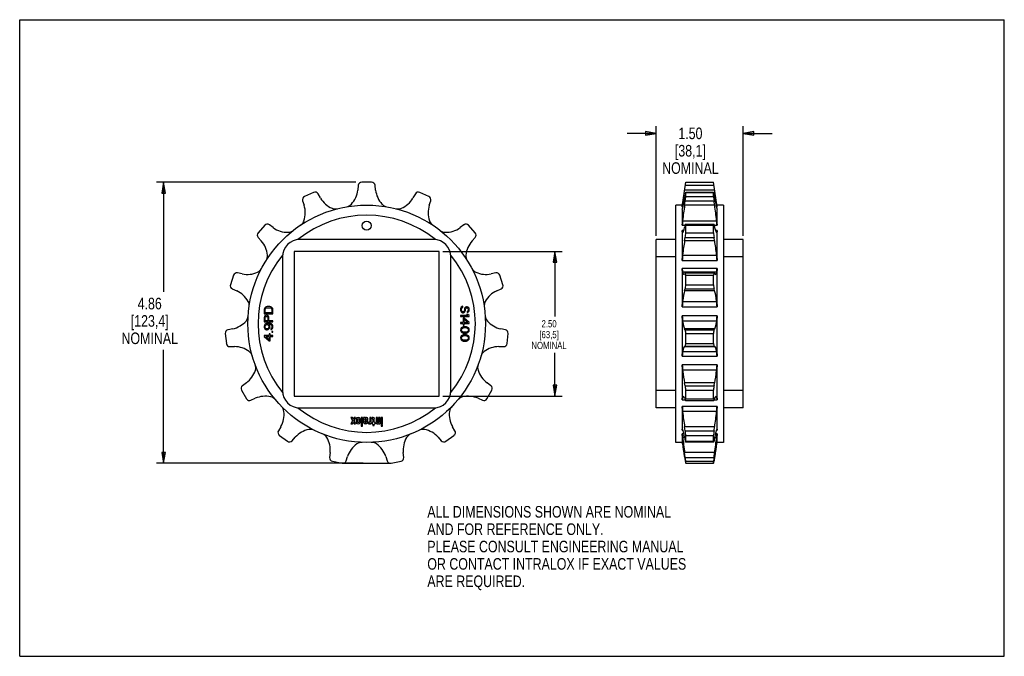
# Model space of a CAD drawing. Header units: inches. Extents: x 0 to 17, y 0 to 11.
import ezdxf

# ---------------------------------------------------------------- set-up
doc = ezdxf.new("R2010")
doc.units = ezdxf.units.IN
doc.header["$LTSCALE"] = 0.935
doc.header["$MEASUREMENT"] = 0
doc.layers.get('0').update_dxf_attribs({"linetype": 'CONTINUOUS'})
doc.styles.get("Standard").update_dxf_attribs({"font": 'txt', "width": 0.8})
doc.dimstyles.new('DIMSTYLE_1', dxfattribs={"dimtxt": 0.2, "dimasz": 0.1875, "dimexe": 0.18, "dimexo": 0.0625, "dimgap": 0.09, "dimtad": 0, "dimtih": 1, "dimtoh": 1, "dimzin": 4, "dimdsep": 46, "dimtxsty": 'STANDARD', "dimblk": 'CLOSED', "dimblk1": 'CLOSED', "dimblk2": 'CLOSED', "dimcen": 0.09, "dimadec": 0, "dimazin": 0, "dimtp": 0.01, "dimtm": 0.01, "dimtfac": 1, "dimtofl": 0, "dimtmove": 0, "dimatfit": 3, "dimldrblk": 'CLOSED', "dimfxl": 1, "dimtolj": 1, "dimtzin": 4, "dimarcsym": 0})
doc.dimstyles.new('DIMSTYLE_2', dxfattribs={"dimtxt": 0.125, "dimasz": 0.1875, "dimexe": 0.18, "dimexo": 0.0625, "dimgap": 0.09, "dimtad": 0, "dimtih": 1, "dimtoh": 1, "dimzin": 4, "dimdsep": 46, "dimtxsty": 'STANDARD', "dimblk": 'CLOSED', "dimblk1": 'CLOSED', "dimblk2": 'CLOSED', "dimcen": 0.09, "dimadec": 0, "dimazin": 0, "dimtp": 0.01, "dimtm": 0.01, "dimtfac": 1, "dimtofl": 0, "dimtmove": 0, "dimatfit": 3, "dimldrblk": 'CLOSED', "dimfxl": 1, "dimtolj": 1, "dimtzin": 4, "dimarcsym": 0})

# ---------------------------------------------------------------- blocks, each defined once
blk = doc.blocks.new('_CLOSED')
at = {"color": 0, "linetype": 'BYBLOCK'}
for p, q in [((0, 0), (-1, 0.167)), ((-1, 0.167), (-1, -0.167)), ((-1, -0.167), (0, 0)), ((-1, 0), (0, 0))]:
    blk.add_line(p, q, dxfattribs=at)
blk = doc.blocks.new('*D0')
at = {"color": 3, "linetype": 'CONTINUOUS'}
for p, q in [((10.99, 9.036), (10.49, 9.036)), ((10.99, 7.264), (10.99, 9.161)), ((12.49, 7.264), (12.49, 9.161)), ((12.49, 9.036), (12.99, 9.036))]:
    blk.add_line(p, q, dxfattribs=at)
at = {"color": 3, "linetype": 'CONTINUOUS', "xscale": 0.1875, "yscale": 0.1875, "zscale": 0.1875}
blk.add_blockref('_CLOSED', (10.99, 9.036), dxfattribs=at)
at = {"color": 3, "linetype": 'CONTINUOUS', "xscale": 0.1875, "yscale": 0.1875, "zscale": 0.1875, "rotation": 180}
blk.add_blockref('_CLOSED', (12.49, 9.036), dxfattribs=at)
at = {"color": 3, "linetype": 'CONTINUOUS', "insert": (11.58, 9.136), "char_height": 0.2, "width": 1.12, "attachment_point": 2, "line_spacing_factor": 0.9}
blk.add_mtext('1.50\\P[38,1]\\PNOMINAL', dxfattribs=at)
blk = doc.blocks.new('*D1')
at = {"color": 3, "linetype": 'CONTINUOUS'}
for p, q in [((5.801, 8.192), (2.36, 8.192)), ((2.485, 8.192), (2.485, 6.295)), ((2.485, 3.335), (2.485, 5.295)), ((5.929, 3.335), (2.36, 3.335))]:
    blk.add_line(p, q, dxfattribs=at)
at = {"color": 3, "linetype": 'CONTINUOUS', "xscale": 0.1875, "yscale": 0.1875, "zscale": 0.1875}
for p, rotation in [((2.485, 8.192), 90), ((2.485, 3.335), 270)]:
    blk.add_blockref('_CLOSED', p, dxfattribs=dict(at, rotation=rotation))
at = {"color": 3, "linetype": 'CONTINUOUS', "insert": (2.245, 6.195), "char_height": 0.2, "width": 1.12, "attachment_point": 2, "line_spacing_factor": 0.9}
blk.add_mtext('4.86\\P[123,4]\\PNOMINAL', dxfattribs=at)
blk = doc.blocks.new('*D2')
at = {"color": 3, "linetype": 'CONTINUOUS'}
for p, q in [((7.304, 6.996), (9.365, 6.996)), ((9.24, 6.996), (9.24, 5.871)), ((9.24, 4.496), (9.24, 5.246)), ((7.304, 4.496), (9.365, 4.496))]:
    blk.add_line(p, q, dxfattribs=at)
at = {"color": 3, "linetype": 'CONTINUOUS', "xscale": 0.1875, "yscale": 0.1875, "zscale": 0.1875}
for p, rotation in [((9.24, 6.996), 90), ((9.24, 4.496), 270)]:
    blk.add_blockref('_CLOSED', p, dxfattribs=dict(at, rotation=rotation))
at = {"color": 3, "linetype": 'CONTINUOUS', "insert": (9.14, 5.809), "char_height": 0.125, "width": 0.7, "attachment_point": 2, "line_spacing_factor": 0.9}
blk.add_mtext('2.50\\P[63,5]\\PNOMINAL', dxfattribs=at)

msp = doc.modelspace()

# ---------------------------------------------------------------- linework, layer by layer
at = {"color": 7, "linetype": 'CONTINUOUS'}
for p, q in [((0, 0), (0, 11)), ((0, 11), (17, 11)), ((17, 0), (17, 11)), ((6.077, 8.192), (5.905, 8.192)), ((11.44, 7.767), (11.5, 8.192)), ((11.5, 8.192), (11.98, 8.192)), ((12.04, 7.767), (11.98, 8.192)), ((5.075, 8.016), (4.918, 7.946)), ((5.193, 7.919), (5.151, 7.991)), ((5.845, 8.139), (5.837, 8.056)), ((6.146, 8.056), (6.137, 8.139)), ((6.831, 7.991), (6.79, 7.919)), ((7.065, 7.946), (6.907, 8.016)), ((11.999, 8.056), (11.481, 8.056)), ((11.492, 7.991), (11.481, 7.919)), ((11.492, 8.139), (11.988, 8.139)), ((11.499, 8.021), (11.981, 8.021)), ((11.5, 7.946), (11.5, 8.016)), ((11.5, 8.016), (11.98, 8.016)), ((11.98, 7.946), (11.98, 8.016)), ((11.988, 7.991), (11.999, 7.919)), ((4.885, 7.872), (4.911, 7.794)), ((7.072, 7.794), (7.097, 7.872)), ((11.481, 7.794), (11.492, 7.872)), ((11.492, 7.872), (11.988, 7.872)), ((11.5, 7.946), (11.98, 7.946)), ((11.999, 7.794), (11.988, 7.872)), ((11.328, 3.695), (11.328, 7.797)), ((11.444, 7.797), (11.328, 7.797)), ((11.44, 7.767), (11.452, 7.767)), ((11.444, 7.735), (11.44, 7.735)), ((11.447, 7.813), (11.462, 7.813)), ((11.999, 7.794), (11.481, 7.794)), ((12.018, 7.813), (12.034, 7.813)), ((12.028, 7.767), (12.04, 7.767)), ((12.153, 7.797), (12.036, 7.797)), ((12.04, 7.735), (12.036, 7.735)), ((12.153, 7.797), (12.153, 3.695)), ((11.447, 7.527), (12.034, 7.527)), ((4.231, 7.447), (4.116, 7.319)), ((4.378, 7.407), (4.311, 7.455)), ((7.671, 7.455), (7.604, 7.407)), ((7.866, 7.319), (7.751, 7.447)), ((11.44, 7.45), (11.491, 7.45)), ((11.467, 7.358), (11.44, 7.358)), ((11.447, 7.326), (11.447, 7.326)), ((11.447, 7.326), (11.447, 7.326)), ((11.492, 7.455), (11.481, 7.407)), ((11.497, 7.467), (11.983, 7.467)), ((11.5, 7.319), (11.5, 7.447)), ((11.5, 7.447), (11.98, 7.447)), ((11.5, 7.319), (11.98, 7.319)), ((11.98, 7.319), (11.98, 7.447)), ((11.988, 7.455), (11.999, 7.407)), ((11.989, 7.45), (12.04, 7.45)), ((12.04, 7.358), (12.013, 7.358)), ((12.033, 7.326), (12.034, 7.326)), ((12.034, 7.326), (12.033, 7.326)), ((4.116, 7.239), (4.171, 7.177)), ((7.146, 7.201), (4.836, 7.201)), ((7.811, 7.177), (7.866, 7.239)), ((10.99, 4.291), (10.99, 7.201)), ((11.328, 7.201), (10.99, 7.201)), ((11.481, 7.177), (11.492, 7.239)), ((11.999, 7.177), (11.481, 7.177)), ((11.492, 7.239), (11.988, 7.239)), ((11.999, 7.177), (11.988, 7.239)), ((12.49, 7.201), (12.153, 7.201)), ((12.49, 4.291), (12.49, 7.201)), ((4.741, 6.996), (4.741, 4.496)), ((7.241, 6.996), (4.741, 6.996)), ((7.241, 4.496), (7.241, 6.996)), ((4.536, 6.901), (4.536, 4.591)), ((7.446, 4.591), (7.446, 6.901)), ((11.328, 6.901), (10.99, 6.901)), ((11.44, 6.839), (12.04, 6.839)), ((11.447, 6.933), (12.034, 6.933)), ((12.49, 6.901), (12.153, 6.901)), ((12.04, 6.703), (11.44, 6.703)), ((12.034, 6.637), (11.447, 6.637)), ((3.692, 6.584), (3.638, 6.42)), ((3.842, 6.607), (3.761, 6.624)), ((8.221, 6.624), (8.14, 6.607)), ((8.344, 6.42), (8.291, 6.584)), ((11.492, 6.624), (11.481, 6.607)), ((11.494, 6.625), (11.986, 6.625)), ((11.5, 6.42), (11.5, 6.584)), ((11.5, 6.584), (11.98, 6.584)), ((11.98, 6.42), (11.98, 6.584)), ((11.988, 6.624), (11.999, 6.607)), ((3.671, 6.347), (3.747, 6.313)), ((8.236, 6.313), (8.311, 6.347)), ((11.481, 6.313), (11.492, 6.347)), ((11.999, 6.313), (11.481, 6.313)), ((11.492, 6.347), (11.988, 6.347)), ((11.5, 6.42), (11.98, 6.42)), ((11.999, 6.313), (11.988, 6.347)), ((11.447, 6.133), (12.034, 6.133)), ((4.224, 6.009), (4.221, 5.993)), ((4.221, 5.993), (4.221, 5.918)), ((4.231, 6.021), (4.224, 6.009)), ((4.244, 6.034), (4.231, 6.021)), ((4.24, 5.993), (4.244, 6.006)), ((4.24, 5.937), (4.24, 5.993)), ((4.256, 6.04), (4.244, 6.034)), ((4.244, 6.006), (4.25, 6.015)), ((4.25, 6.015), (4.259, 6.021)), ((4.272, 6.043), (4.256, 6.04)), ((4.259, 6.021), (4.272, 6.024)), ((4.32, 6.043), (4.272, 6.043)), ((4.272, 6.024), (4.32, 6.024)), ((4.336, 6.04), (4.32, 6.043)), ((4.32, 6.024), (4.333, 6.021)), ((4.333, 6.021), (4.342, 6.015)), ((4.349, 6.034), (4.336, 6.04)), ((4.342, 6.015), (4.349, 6.006)), ((4.362, 6.021), (4.349, 6.034)), ((4.349, 6.006), (4.352, 5.993)), ((4.352, 5.993), (4.352, 5.937)), ((4.368, 6.009), (4.362, 6.021)), ((4.371, 5.993), (4.368, 6.009)), ((4.371, 5.918), (4.371, 5.993)), ((7.614, 6.02), (7.611, 6.004)), ((7.611, 6.004), (7.611, 5.979)), ((7.611, 5.979), (7.614, 5.963)), ((7.624, 6.035), (7.614, 6.02)), ((7.614, 5.963), (7.621, 5.951)), ((7.621, 5.951), (7.634, 5.938)), ((7.64, 6.045), (7.624, 6.035)), ((7.63, 6.004), (7.634, 6.017)), ((7.63, 5.979), (7.63, 6.004)), ((7.634, 5.967), (7.63, 5.979)), ((7.634, 6.017), (7.643, 6.026)), ((7.64, 5.957), (7.634, 5.967)), ((7.653, 6.048), (7.64, 6.045)), ((7.649, 5.951), (7.64, 5.957)), ((7.643, 6.026), (7.653, 6.029)), ((7.659, 5.951), (7.649, 5.951)), ((7.653, 6.029), (7.653, 6.048)), ((7.669, 5.957), (7.659, 5.951)), ((7.675, 5.967), (7.669, 5.957)), ((7.678, 5.979), (7.675, 5.967)), ((7.675, 5.938), (7.688, 5.951)), ((7.681, 6.01), (7.678, 5.998)), ((7.678, 5.998), (7.678, 5.979)), ((7.688, 6.023), (7.681, 6.01)), ((7.701, 6.035), (7.688, 6.023)), ((7.688, 5.951), (7.694, 5.963)), ((7.694, 5.963), (7.697, 5.979)), ((7.697, 5.998), (7.701, 6.007)), ((7.697, 5.979), (7.697, 5.998)), ((7.713, 6.038), (7.701, 6.035)), ((7.701, 6.007), (7.707, 6.017)), ((7.707, 6.017), (7.717, 6.02)), ((7.726, 6.038), (7.713, 6.038)), ((7.717, 6.02), (7.723, 6.02)), ((7.723, 6.02), (7.732, 6.017)), ((7.739, 6.035), (7.726, 6.038)), ((7.732, 5.963), (7.726, 5.96)), ((7.726, 5.96), (7.726, 5.942)), ((7.732, 6.017), (7.739, 6.007)), ((7.739, 5.97), (7.732, 5.963)), ((7.736, 5.945), (7.748, 5.954)), ((7.752, 6.023), (7.739, 6.035)), ((7.739, 6.007), (7.742, 5.998)), ((7.742, 5.979), (7.739, 5.97)), ((7.742, 5.998), (7.742, 5.979)), ((7.748, 5.954), (7.758, 5.967)), ((7.758, 6.01), (7.752, 6.023)), ((7.761, 5.998), (7.758, 6.01)), ((7.758, 5.967), (7.761, 5.982)), ((7.761, 5.982), (7.761, 5.998)), ((11.44, 6.039), (12.04, 6.039)), ((4.221, 5.918), (4.371, 5.918)), ((4.224, 5.868), (4.221, 5.853)), ((4.221, 5.853), (4.221, 5.778)), ((4.234, 5.881), (4.224, 5.868)), ((4.247, 5.89), (4.234, 5.881)), ((4.237, 5.856), (4.24, 5.865)), ((4.237, 5.796), (4.237, 5.856)), ((4.285, 5.796), (4.237, 5.796)), ((4.352, 5.937), (4.24, 5.937)), ((4.24, 5.865), (4.247, 5.871)), ((4.256, 5.893), (4.247, 5.89)), ((4.247, 5.871), (4.256, 5.874)), ((4.269, 5.893), (4.256, 5.893)), ((4.256, 5.874), (4.266, 5.874)), ((4.266, 5.874), (4.275, 5.871)), ((4.279, 5.89), (4.269, 5.893)), ((4.275, 5.871), (4.282, 5.865)), ((4.291, 5.881), (4.279, 5.89)), ((4.282, 5.865), (4.285, 5.856)), ((4.285, 5.856), (4.285, 5.796)), ((4.301, 5.868), (4.291, 5.881)), ((4.304, 5.853), (4.301, 5.868)), ((4.304, 5.796), (4.304, 5.853)), ((4.371, 5.796), (4.304, 5.796)), ((4.371, 5.778), (4.371, 5.796)), ((7.736, 5.888), (7.611, 5.888)), ((7.611, 5.888), (7.611, 5.87)), ((7.611, 5.87), (7.761, 5.87)), ((7.634, 5.938), (7.646, 5.932)), ((7.646, 5.932), (7.662, 5.932)), ((7.675, 5.845), (7.656, 5.845)), ((7.656, 5.845), (7.656, 5.77)), ((7.662, 5.932), (7.675, 5.938)), ((7.761, 5.77), (7.675, 5.845)), ((7.675, 5.823), (7.736, 5.77)), ((7.675, 5.77), (7.675, 5.823)), ((7.739, 5.907), (7.713, 5.907)), ((7.713, 5.907), (7.736, 5.888)), ((7.726, 5.942), (7.736, 5.945)), ((7.761, 5.888), (7.739, 5.907)), ((7.761, 5.87), (7.761, 5.888)), ((12.04, 5.882), (11.44, 5.882)), ((12.034, 5.793), (11.447, 5.793)), ((3.678, 5.659), (3.597, 5.641)), ((4.221, 5.778), (4.371, 5.778)), ((4.224, 5.718), (4.221, 5.703)), ((4.221, 5.703), (4.221, 5.687)), ((4.221, 5.687), (4.224, 5.671)), ((4.234, 5.734), (4.224, 5.718)), ((4.224, 5.671), (4.234, 5.656)), ((4.247, 5.743), (4.234, 5.734)), ((4.234, 5.656), (4.247, 5.646)), ((4.237, 5.706), (4.24, 5.715)), ((4.237, 5.684), (4.237, 5.706)), ((4.24, 5.674), (4.237, 5.684)), ((4.24, 5.715), (4.247, 5.724)), ((4.247, 5.665), (4.24, 5.674)), ((4.263, 5.749), (4.247, 5.743)), ((4.247, 5.724), (4.256, 5.731)), ((4.256, 5.659), (4.247, 5.665)), ((4.247, 5.646), (4.263, 5.64)), ((4.256, 5.731), (4.266, 5.734)), ((4.266, 5.656), (4.256, 5.659)), ((4.285, 5.753), (4.263, 5.749)), ((4.263, 5.64), (4.275, 5.64)), ((4.266, 5.734), (4.272, 5.734)), ((4.272, 5.656), (4.266, 5.656)), ((4.272, 5.734), (4.282, 5.731)), ((4.282, 5.659), (4.272, 5.656)), ((4.275, 5.64), (4.291, 5.646)), ((4.282, 5.731), (4.291, 5.724)), ((4.291, 5.665), (4.282, 5.659)), ((4.307, 5.753), (4.285, 5.753)), ((4.291, 5.724), (4.298, 5.715)), ((4.298, 5.674), (4.291, 5.665)), ((4.291, 5.646), (4.304, 5.656)), ((4.298, 5.715), (4.301, 5.706)), ((4.301, 5.684), (4.298, 5.674)), ((4.314, 5.718), (4.301, 5.737)), ((4.301, 5.737), (4.307, 5.737)), ((4.301, 5.706), (4.301, 5.684)), ((4.304, 5.656), (4.314, 5.671)), ((4.33, 5.749), (4.307, 5.753)), ((4.307, 5.737), (4.327, 5.734)), ((4.317, 5.703), (4.314, 5.718)), ((4.314, 5.671), (4.317, 5.687)), ((4.317, 5.687), (4.317, 5.703)), ((4.327, 5.734), (4.336, 5.731)), ((4.346, 5.743), (4.33, 5.749)), ((4.336, 5.731), (4.346, 5.724)), ((4.346, 5.668), (4.336, 5.662)), ((4.336, 5.662), (4.336, 5.646)), ((4.336, 5.646), (4.346, 5.649)), ((4.358, 5.734), (4.346, 5.743)), ((4.346, 5.724), (4.352, 5.715)), ((4.352, 5.678), (4.346, 5.668)), ((4.346, 5.649), (4.358, 5.659)), ((4.352, 5.715), (4.355, 5.706)), ((4.355, 5.687), (4.352, 5.678)), ((4.355, 5.706), (4.355, 5.687)), ((4.355, 5.615), (4.355, 5.599)), ((4.371, 5.615), (4.355, 5.615)), ((4.368, 5.718), (4.358, 5.734)), ((4.358, 5.659), (4.368, 5.674)), ((4.371, 5.703), (4.368, 5.718)), ((4.368, 5.674), (4.371, 5.69)), ((4.371, 5.69), (4.371, 5.703)), ((4.371, 5.599), (4.371, 5.615)), ((7.656, 5.77), (7.611, 5.77)), ((7.611, 5.77), (7.611, 5.751)), ((7.611, 5.751), (7.656, 5.751)), ((7.614, 5.657), (7.611, 5.638)), ((7.611, 5.638), (7.614, 5.62)), ((7.624, 5.673), (7.614, 5.657)), ((7.614, 5.62), (7.624, 5.604)), ((7.634, 5.682), (7.624, 5.673)), ((7.627, 5.638), (7.63, 5.654)), ((7.63, 5.623), (7.627, 5.638)), ((7.63, 5.654), (7.637, 5.663)), ((7.637, 5.613), (7.63, 5.623)), ((7.646, 5.688), (7.634, 5.682)), ((7.637, 5.663), (7.656, 5.676)), ((7.656, 5.601), (7.637, 5.613)), ((7.656, 5.692), (7.646, 5.688)), ((7.656, 5.751), (7.656, 5.72)), ((7.656, 5.72), (7.675, 5.72)), ((7.672, 5.695), (7.656, 5.692)), ((7.656, 5.676), (7.675, 5.679)), ((7.701, 5.695), (7.672, 5.695)), ((7.736, 5.77), (7.675, 5.77)), ((7.675, 5.751), (7.761, 5.751)), ((7.675, 5.72), (7.675, 5.751)), ((7.675, 5.679), (7.697, 5.679)), ((7.697, 5.679), (7.717, 5.676)), ((7.717, 5.692), (7.701, 5.695)), ((7.726, 5.688), (7.717, 5.692)), ((7.717, 5.676), (7.736, 5.663)), ((7.736, 5.613), (7.717, 5.601)), ((7.739, 5.682), (7.726, 5.688)), ((7.736, 5.663), (7.742, 5.654)), ((7.742, 5.623), (7.736, 5.613)), ((7.748, 5.673), (7.739, 5.682)), ((7.742, 5.654), (7.745, 5.638)), ((7.745, 5.638), (7.742, 5.623)), ((7.758, 5.657), (7.748, 5.673)), ((7.748, 5.604), (7.758, 5.62)), ((7.761, 5.638), (7.758, 5.657)), ((7.758, 5.62), (7.761, 5.638)), ((7.761, 5.751), (7.761, 5.77)), ((8.386, 5.641), (8.305, 5.659)), ((11.492, 5.641), (11.481, 5.659)), ((11.999, 5.659), (11.481, 5.659)), ((11.492, 5.641), (11.988, 5.641)), ((11.988, 5.641), (11.999, 5.659)), ((3.55, 5.576), (3.568, 5.405)), ((4.221, 5.543), (4.221, 5.524)), ((4.307, 5.543), (4.221, 5.543)), ((4.221, 5.524), (4.307, 5.449)), ((4.307, 5.471), (4.247, 5.524)), ((4.247, 5.524), (4.307, 5.524)), ((4.307, 5.574), (4.307, 5.543)), ((4.327, 5.574), (4.307, 5.574)), ((4.307, 5.524), (4.307, 5.471)), ((4.307, 5.449), (4.327, 5.449)), ((4.327, 5.543), (4.327, 5.574)), ((4.371, 5.543), (4.327, 5.543)), ((4.327, 5.449), (4.327, 5.524)), ((4.327, 5.524), (4.371, 5.524)), ((4.355, 5.599), (4.371, 5.599)), ((4.371, 5.524), (4.371, 5.543)), ((7.614, 5.52), (7.611, 5.501)), ((7.611, 5.501), (7.614, 5.482)), ((7.624, 5.535), (7.614, 5.52)), ((7.614, 5.482), (7.624, 5.467)), ((7.624, 5.604), (7.634, 5.595)), ((7.634, 5.545), (7.624, 5.535)), ((7.624, 5.467), (7.634, 5.457)), ((7.627, 5.501), (7.63, 5.517)), ((7.63, 5.485), (7.627, 5.501)), ((7.63, 5.517), (7.637, 5.526)), ((7.637, 5.476), (7.63, 5.485)), ((7.634, 5.595), (7.646, 5.588)), ((7.646, 5.551), (7.634, 5.545)), ((7.634, 5.457), (7.646, 5.451)), ((7.637, 5.526), (7.656, 5.538)), ((7.656, 5.463), (7.637, 5.476)), ((7.646, 5.588), (7.656, 5.585)), ((7.656, 5.554), (7.646, 5.551)), ((7.646, 5.451), (7.656, 5.448)), ((7.675, 5.598), (7.656, 5.601)), ((7.656, 5.585), (7.672, 5.582)), ((7.672, 5.557), (7.656, 5.554)), ((7.656, 5.538), (7.675, 5.542)), ((7.675, 5.46), (7.656, 5.463)), ((7.656, 5.448), (7.672, 5.445)), ((7.672, 5.582), (7.701, 5.582)), ((7.701, 5.557), (7.672, 5.557)), ((7.672, 5.445), (7.701, 5.445)), ((7.697, 5.598), (7.675, 5.598)), ((7.675, 5.542), (7.697, 5.542)), ((7.697, 5.46), (7.675, 5.46)), ((7.717, 5.601), (7.697, 5.598)), ((7.697, 5.542), (7.717, 5.538)), ((7.717, 5.463), (7.697, 5.46)), ((7.701, 5.582), (7.717, 5.585)), ((7.717, 5.554), (7.701, 5.557)), ((7.701, 5.445), (7.717, 5.448)), ((7.717, 5.585), (7.726, 5.588)), ((7.726, 5.551), (7.717, 5.554)), ((7.717, 5.538), (7.736, 5.526)), ((7.736, 5.476), (7.717, 5.463)), ((7.717, 5.448), (7.726, 5.451)), ((7.726, 5.588), (7.739, 5.595)), ((7.739, 5.545), (7.726, 5.551)), ((7.726, 5.451), (7.739, 5.457)), ((7.736, 5.526), (7.742, 5.517)), ((7.742, 5.485), (7.736, 5.476)), ((7.739, 5.595), (7.748, 5.604)), ((7.748, 5.535), (7.739, 5.545)), ((7.739, 5.457), (7.748, 5.467)), ((7.742, 5.517), (7.745, 5.501)), ((7.745, 5.501), (7.742, 5.485)), ((7.758, 5.52), (7.748, 5.535)), ((7.748, 5.467), (7.758, 5.482)), ((7.761, 5.501), (7.758, 5.52)), ((7.758, 5.482), (7.761, 5.501)), ((8.415, 5.405), (8.433, 5.576)), ((11.5, 5.405), (11.5, 5.576)), ((11.5, 5.576), (11.98, 5.576)), ((11.98, 5.405), (11.98, 5.576)), ((3.627, 5.351), (3.71, 5.351)), ((8.272, 5.351), (8.355, 5.351)), ((11.481, 5.351), (11.492, 5.351)), ((11.999, 5.351), (11.481, 5.351)), ((11.492, 5.351), (11.988, 5.351)), ((11.5, 5.405), (11.98, 5.405)), ((11.999, 5.351), (11.988, 5.351)), ((11.44, 5.188), (12.04, 5.188)), ((11.447, 5.267), (12.034, 5.267)), ((12.04, 5.038), (11.44, 5.038)), ((12.034, 4.942), (11.447, 4.942)), ((3.83, 4.598), (3.916, 4.449)), ((3.914, 4.725), (3.847, 4.676)), ((8.066, 4.449), (8.152, 4.598)), ((8.136, 4.676), (8.069, 4.725)), ((11.328, 4.591), (10.99, 4.591)), ((11.999, 4.725), (11.481, 4.725)), ((11.492, 4.676), (11.481, 4.725)), ((11.492, 4.676), (11.988, 4.676)), ((11.5, 4.598), (11.98, 4.598)), ((11.5, 4.449), (11.5, 4.598)), ((11.98, 4.449), (11.98, 4.598)), ((11.988, 4.676), (11.999, 4.725)), ((12.49, 4.591), (12.153, 4.591)), ((3.992, 4.424), (4.068, 4.458)), ((4.741, 4.496), (7.241, 4.496)), ((7.914, 4.458), (7.99, 4.424)), ((11.44, 4.433), (11.489, 4.433)), ((11.447, 4.484), (11.469, 4.484)), ((11.481, 4.458), (11.492, 4.424)), ((11.5, 4.449), (11.98, 4.449)), ((11.999, 4.458), (11.988, 4.424)), ((11.991, 4.433), (12.04, 4.433)), ((12.011, 4.484), (12.034, 4.484)), ((4.836, 4.291), (7.146, 4.291)), ((11.328, 4.291), (10.99, 4.291)), ((12.04, 4.317), (11.44, 4.317)), ((11.496, 4.419), (11.985, 4.419)), ((12.49, 4.291), (12.153, 4.291)), ((5.744, 4.124), (5.718, 4.124)), ((5.718, 4.124), (5.744, 4.075)), ((5.752, 4.109), (5.744, 4.124)), ((5.774, 4.124), (5.765, 4.109)), ((5.8, 4.124), (5.774, 4.124)), ((5.774, 4.075), (5.8, 4.124)), ((5.808, 4.103), (5.808, 4.042)), ((5.834, 4.044), (5.834, 4.1)), ((5.842, 4.108), (5.846, 4.108)), ((5.854, 4.1), (5.854, 4.044)), ((5.88, 4.042), (5.88, 4.103)), ((5.921, 4.124), (5.895, 4.124)), ((5.895, 4.124), (5.895, 3.978)), ((5.921, 3.978), (5.921, 4.124)), ((5.957, 4.124), (5.936, 4.124)), ((5.936, 4.124), (5.936, 4.042)), ((5.962, 4.09), (5.962, 4.1)), ((5.97, 4.108), (5.974, 4.108)), ((5.974, 4.083), (5.97, 4.083)), ((5.989, 4.124), (5.971, 4.124)), ((5.982, 4.1), (5.982, 4.09)), ((6.008, 4.081), (6.008, 4.105)), ((6.069, 4.124), (6.043, 4.124)), ((6.043, 4.124), (6.043, 4.053)), ((6.069, 4.019), (6.069, 4.124)), ((6.104, 4.124), (6.084, 4.124)), ((6.084, 4.124), (6.084, 4.105)), ((6.084, 4.105), (6.09, 4.105)), ((6.097, 4.097), (6.097, 4.047)), ((6.123, 4.047), (6.123, 4.105)), ((6.178, 4.124), (6.152, 4.124)), ((6.152, 4.124), (6.152, 4.039)), ((6.178, 4.043), (6.178, 4.124)), ((6.224, 4.124), (6.197, 4.124)), ((6.197, 4.124), (6.197, 4.043)), ((6.224, 4.019), (6.224, 4.124)), ((6.265, 4.124), (6.239, 4.124)), ((6.239, 4.124), (6.239, 4.019)), ((6.265, 4.019), (6.265, 4.124)), ((12.034, 4.23), (11.447, 4.23)), ((4.508, 3.968), (4.467, 3.897)), ((5.744, 4.068), (5.718, 4.019)), ((5.718, 4.019), (5.744, 4.019)), ((5.744, 4.019), (5.752, 4.035)), ((5.765, 4.035), (5.774, 4.019)), ((5.8, 4.019), (5.774, 4.068)), ((5.774, 4.019), (5.8, 4.019)), ((5.846, 4.036), (5.842, 4.036)), ((5.895, 3.978), (5.921, 3.978)), ((5.962, 4.044), (5.962, 4.059)), ((5.97, 4.066), (5.993, 4.066)), ((5.974, 4.036), (5.97, 4.036)), ((6.008, 4.051), (5.982, 4.051)), ((5.982, 4.051), (5.982, 4.044)), ((6.008, 4.042), (6.008, 4.051)), ((6.035, 4.046), (6.023, 4.046)), ((6.023, 4.046), (6.023, 4.019)), ((6.023, 4.019), (6.035, 4.019)), ((6.048, 4.019), (6.069, 4.019)), ((6.09, 4.039), (6.084, 4.039)), ((6.084, 4.039), (6.084, 4.019)), ((6.084, 4.019), (6.09, 4.019)), ((6.097, 4.012), (6.097, 3.991)), ((6.097, 3.991), (6.123, 3.991)), ((6.123, 3.991), (6.123, 4.012)), ((6.137, 4.039), (6.131, 4.039)), ((6.131, 4.019), (6.137, 4.019)), ((6.137, 4.019), (6.137, 4.039)), ((6.171, 4.019), (6.183, 4.019)), ((6.19, 4.036), (6.185, 4.036)), ((6.197, 4.019), (6.224, 4.019)), ((6.239, 4.019), (6.265, 4.019)), ((6.265, 4.004), (6.239, 4.004)), ((6.239, 4.004), (6.239, 3.978)), ((6.239, 3.978), (6.265, 3.978)), ((6.265, 3.978), (6.265, 4.004)), ((7.515, 3.897), (7.474, 3.968)), ((11.999, 3.968), (11.481, 3.968)), ((11.492, 3.897), (11.481, 3.968)), ((11.988, 3.897), (11.999, 3.968)), ((4.484, 3.818), (4.623, 3.717)), ((4.703, 3.725), (4.759, 3.787)), ((7.224, 3.787), (7.279, 3.725)), ((7.359, 3.717), (7.498, 3.818)), ((11.44, 3.906), (11.452, 3.906)), ((11.469, 3.842), (11.44, 3.842)), ((11.482, 3.779), (11.447, 3.779)), ((11.481, 3.787), (11.492, 3.725)), ((11.492, 3.897), (11.988, 3.897)), ((11.5, 3.818), (11.98, 3.818)), ((11.5, 3.717), (11.5, 3.818)), ((11.98, 3.717), (11.98, 3.818)), ((11.999, 3.787), (11.988, 3.725)), ((12.034, 3.779), (11.998, 3.779)), ((12.04, 3.842), (12.011, 3.842)), ((12.028, 3.906), (12.04, 3.906)), ((11.441, 3.695), (11.328, 3.695)), ((11.44, 3.697), (11.44, 3.697)), ((11.498, 3.706), (11.982, 3.706)), ((11.5, 3.717), (11.98, 3.717)), ((12.153, 3.695), (12.039, 3.695)), ((12.04, 3.697), (12.04, 3.697)), ((5.36, 3.519), (5.351, 3.437)), ((5.636, 3.376), (5.662, 3.455)), ((6.32, 3.455), (6.346, 3.376)), ((6.631, 3.437), (6.623, 3.519)), ((11.999, 3.519), (11.481, 3.519)), ((11.492, 3.437), (11.481, 3.519)), ((11.481, 3.455), (11.492, 3.376)), ((11.492, 3.437), (11.988, 3.437)), ((11.988, 3.437), (11.999, 3.519)), ((11.999, 3.455), (11.988, 3.376)), ((5.398, 3.372), (5.567, 3.336)), ((6.416, 3.336), (6.584, 3.372)), ((11.5, 3.372), (11.98, 3.372)), ((11.5, 3.336), (11.5, 3.372)), ((11.5, 3.336), (11.98, 3.336)), ((11.5, 3.335), (11.98, 3.335)), ((11.98, 3.336), (11.98, 3.372)), ((0, 0), (17, 0))]:
    msp.add_line(p, q, dxfattribs=at)
at = {"color": 3, "linetype": 'CONTINUOUS'}
msp.add_line((5.579, 3.335), (6.403, 3.335), dxfattribs=at)
at = {"color": 7, "linetype": 'CONTINUOUS'}
for centre, radius in [((5.991, 5.746), 2.051), ((5.991, 7.441), 0.078)]:
    msp.add_circle(centre, radius, dxfattribs=at)
for centre, radius, start, end in [((5.905, 8.132), 0.06, 90, 173.9), ((6.077, 8.132), 0.06, 6.1, 90), ((5.099, 7.961), 0.06, 30.1, 114), ((5.414, 8.101), 0.425, 317.3485, 353.9), ((6.568, 8.101), 0.425, 186.1, 222.6515), ((6.883, 7.961), 0.06, 66, 149.9), ((4.942, 7.891), 0.06, 114, 197.9), ((5.561, 8.132), 0.425, 210.1, 246.6515), ((6.422, 8.132), 0.425, 293.3485, 329.9), ((7.04, 7.891), 0.06, 342.1, 66), ((4.506, 7.663), 0.425, 341.3485, 17.9), ((5.452, 7.88), 0.15, 246.6515, 284.193), ((5.616, 7.915), 0.15, 279.807, 317.3485), ((6.366, 7.915), 0.15, 222.6515, 260.193), ((6.531, 7.88), 0.15, 255.807, 293.3485), ((7.476, 7.663), 0.425, 162.1, 198.6515), ((5.991, 5.746), 1.876, 50.7871, 129.2129), ((4.767, 7.575), 0.15, 303.807, 341.3485), ((7.216, 7.575), 0.15, 198.6515, 236.193), ((4.161, 7.279), 0.06, 138, 221.9), ((4.276, 7.407), 0.06, 54.1, 138), ((4.627, 7.751), 0.425, 234.1, 270.6515), ((4.63, 7.476), 0.15, 270.6515, 308.193), ((7.352, 7.476), 0.15, 231.807, 269.3485), ((7.355, 7.751), 0.425, 269.3485, 305.9), ((7.707, 7.407), 0.06, 42, 125.9), ((7.822, 7.279), 0.06, 318.1, 42), ((3.855, 6.893), 0.425, 5.3485, 41.9), ((4.836, 6.901), 0.3, 90, 180), ((7.146, 6.901), 0.3, 0, 90), ((8.127, 6.893), 0.425, 138.1, 174.6515), ((5.991, 5.746), 1.876, 140.7871, 219.2129), ((4.129, 6.919), 0.15, 327.807, 5.3485), ((5.991, 5.746), 1.876, 320.7871, 39.2129), ((7.854, 6.919), 0.15, 174.6515, 212.193), ((3.93, 7.023), 0.425, 258.1, 294.6515), ((4.045, 6.773), 0.15, 294.6515, 332.193), ((7.938, 6.773), 0.15, 207.807, 245.3485), ((8.053, 7.023), 0.425, 245.3485, 281.9), ((3.749, 6.565), 0.06, 78.1, 162), ((8.234, 6.565), 0.06, 18, 101.9), ((3.696, 6.402), 0.06, 162, 245.9), ((3.573, 5.925), 0.425, 29.3485, 65.9), ((8.409, 5.925), 0.425, 114.1, 150.6515), ((8.287, 6.402), 0.06, 294.1, 18), ((3.813, 6.06), 0.15, 351.807, 29.3485), ((8.17, 6.06), 0.15, 150.6515, 188.193), ((3.589, 6.074), 0.425, 282.1, 318.6515), ((3.795, 5.892), 0.15, 318.6515, 356.193), ((8.187, 5.892), 0.15, 183.807, 221.3485), ((8.394, 6.074), 0.425, 221.3485, 257.9), ((3.609, 5.583), 0.06, 102.1, 186), ((8.373, 5.583), 0.06, 354, 77.9), ((3.627, 5.411), 0.06, 186, 269.9), ((3.709, 4.926), 0.425, 53.3485, 89.9), ((8.273, 4.926), 0.425, 90.1, 126.6515), ((8.355, 5.411), 0.06, 270.1, 354), ((3.874, 5.147), 0.15, 15.807, 53.3485), ((8.109, 5.147), 0.15, 126.6515, 164.193), ((3.663, 5.069), 0.425, 306.1, 342.6515), ((3.926, 4.987), 0.15, 342.6515, 20.193), ((8.057, 4.987), 0.15, 159.807, 197.3485), ((8.319, 5.069), 0.425, 197.3485, 233.9), ((3.882, 4.628), 0.06, 126.1, 210), ((4.836, 4.591), 0.3, 180, 270), ((7.146, 4.591), 0.3, 270, 360), ((8.1, 4.628), 0.06, 330, 53.9), ((3.968, 4.479), 0.06, 210, 293.9), ((4.24, 4.069), 0.425, 77.3485, 113.9), ((4.301, 4.337), 0.15, 39.807, 77.3485), ((7.682, 4.337), 0.15, 102.6515, 140.193), ((7.742, 4.069), 0.425, 66.1, 102.6515), ((8.014, 4.479), 0.06, 246.1, 330), ((4.413, 4.212), 0.15, 6.6515, 44.193), ((5.991, 5.746), 1.876, 230.7871, 309.2129), ((7.569, 4.212), 0.15, 135.807, 173.3485), ((4.14, 4.18), 0.425, 330.1, 6.6515), ((5.759, 4.112), 0.0075, 208.1786, 331.8214), ((5.827, 4.103), 0.0195, 105.1831, 180), ((5.844, 4.042), 0.0825, 74.8169, 105.1831), ((5.842, 4.1), 0.0075, 90, 180), ((5.846, 4.1), 0.0075, 0, 90), ((5.86, 4.103), 0.0195, 0, 74.8169), ((5.962, 4.129), 0.0075, 221.7591, 303.5918), ((5.97, 4.1), 0.0075, 90, 180), ((5.97, 4.09), 0.0075, 180, 270), ((5.971, 4.117), 0.0075, 90, 123.5918), ((5.974, 4.1), 0.0075, 0, 90), ((5.974, 4.09), 0.0075, 270, 360), ((5.989, 4.105), 0.0195, 0, 90), ((5.993, 4.081), 0.015, 270, 360), ((6.09, 4.097), 0.0075, 0, 90), ((6.104, 4.105), 0.0195, 0, 90), ((7.842, 4.18), 0.425, 173.3485, 209.9), ((5.074, 3.502), 0.425, 101.3485, 137.9), ((5.02, 3.771), 0.15, 63.807, 101.3485), ((5.737, 4.072), 0.0075, 331.8214, 28.1786), ((5.759, 4.032), 0.0075, 28.1786, 151.8214), ((5.78, 4.072), 0.0075, 151.8214, 208.1786), ((5.827, 4.042), 0.0195, 180, 254.8169), ((5.844, 4.102), 0.0825, 254.8169, 285.1831), ((5.842, 4.044), 0.0075, 180, 270), ((5.846, 4.044), 0.0075, 270, 360), ((5.86, 4.042), 0.0195, 285.1831, 360), ((5.956, 4.042), 0.0195, 180, 254.8169), ((5.972, 4.102), 0.0825, 254.8169, 285.1831), ((5.97, 4.059), 0.0075, 90, 180), ((5.97, 4.044), 0.0075, 180, 270), ((5.974, 4.044), 0.0075, 270, 360), ((5.989, 4.042), 0.0195, 285.1831, 360), ((6.035, 4.053), 0.0075, 270, 360), ((6.035, 4.027), 0.0075, 270, 303.5918), ((6.043, 4.014), 0.0075, 41.7591, 123.5918), ((6.09, 4.047), 0.0075, 270, 360), ((6.09, 4.012), 0.0075, 0, 90), ((6.131, 4.047), 0.0075, 180, 270), ((6.131, 4.012), 0.0075, 90, 180), ((6.171, 4.039), 0.0195, 180, 270), ((6.185, 4.043), 0.0075, 180, 270), ((6.183, 4.027), 0.0075, 270, 303.5918), ((6.192, 4.014), 0.0075, 41.7591, 123.5918), ((6.19, 4.043), 0.0075, 270, 360), ((6.963, 3.771), 0.15, 78.6515, 116.193), ((6.909, 3.502), 0.425, 42.1, 78.6515), ((4.519, 3.867), 0.06, 150.1, 234), ((5.174, 3.703), 0.15, 30.6515, 68.193), ((4.937, 3.563), 0.425, 354.1, 30.6515), ((7.045, 3.563), 0.425, 149.3485, 185.9), ((6.809, 3.703), 0.15, 111.807, 149.3485), ((7.463, 3.867), 0.06, 306, 29.9), ((4.658, 3.766), 0.06, 234, 317.9), ((6.066, 3.323), 0.425, 125.3485, 161.9), ((5.907, 3.547), 0.15, 87.807, 125.3485), ((6.075, 3.547), 0.15, 54.6515, 92.193), ((5.916, 3.323), 0.425, 18.1, 54.6515), ((7.324, 3.766), 0.06, 222.1, 306), ((5.411, 3.43), 0.06, 174.1, 258), ((6.571, 3.43), 0.06, 282, 5.9), ((5.579, 3.395), 0.06, 258, 341.9), ((6.403, 3.395), 0.06, 198.1, 282)]:
    msp.add_arc(centre, radius, start, end, dxfattribs=at)
for centre, major_axis, ratio, start_param, end_param in [((11.491, 7.961), (0.0077, 0.06), 0.056233, -0.411636, 1.052695), ((11.989, 7.961), (-0.0077, 0.06), 0.056233, 5.23049, 6.694821), ((11.487, 8.132), (0.055, 0.425), 0.056233, -2.726842, -2.088897), ((11.491, 7.891), (0.0077, 0.06), 0.056233, -1.875967, -0.411636), ((11.989, 7.891), (-0.0077, 0.06), 0.056233, 0.411636, 1.875967), ((11.993, 8.132), (-0.055, 0.425), 0.056233, -4.194288, -3.556343), ((11.461, 7.88), (0.019, 0.15), 0.056233, -3.382064, -2.726842), ((11.156, 5.746), (0.264, 2.051), 0.056233, -0.582801, -0.240472), ((11.487, 7.663), (0.055, 0.425), 0.056233, 1.265625, 1.90357), ((11.993, 7.663), (-0.055, 0.425), 0.056233, -1.90357, -1.265625), ((12.019, 7.88), (-0.019, 0.15), 0.056233, 2.726842, 3.382064), ((12.324, 5.746), (-0.264, 2.051), 0.056233, 0.240472, 0.582801), ((11.461, 7.575), (0.019, 0.15), 0.056233, -4.379615, -3.724393), ((12.019, 7.575), (-0.019, 0.15), 0.056233, -2.558792, -1.90357), ((11.461, 7.476), (0.014, 0.15), 0.103517, -3.798345, -3.143123), ((11.156, 5.746), (0.195, 2.051), 0.103517, -0.999082, -0.656753), ((11.487, 7.751), (0.04, 0.425), 0.103517, -3.131729, -2.505179), ((11.491, 7.407), (0.0057, 0.06), 0.103517, -0.827917, 0.636414), ((11.491, 7.279), (0.0057, 0.06), 0.103517, -2.292248, -0.827917), ((11.989, 7.407), (-0.0057, 0.06), 0.103517, 5.646771, 7.111103), ((11.989, 7.279), (-0.0057, 0.06), 0.103517, 0.827917, 2.292248), ((11.993, 7.751), (-0.04, 0.425), 0.103517, -3.778007, -3.151456), ((12.019, 7.476), (-0.014, 0.15), 0.103517, -3.140062, -2.48484), ((12.324, 5.746), (-0.195, 2.051), 0.103517, 0.656753, 0.999082), ((11.487, 6.893), (0.04, 0.425), 0.103517, 0.849344, 1.487289), ((11.993, 6.893), (-0.04, 0.425), 0.103517, -1.487289, -0.849344), ((11.461, 6.919), (0.014, 0.15), 0.103517, 1.487289, 2.142511), ((12.019, 6.919), (-0.014, 0.15), 0.103517, -2.142511, -1.487289), ((11.461, 6.773), (0.007, 0.15), 0.133406, -4.221166, -3.565944), ((11.156, 5.746), (0.091, 2.051), 0.133406, -1.421903, -1.079574), ((11.487, 7.023), (0.019, 0.425), 0.133406, -3.565944, -2.928), ((11.491, 6.565), (0.0027, 0.06), 0.133406, -1.250738, 0.213593), ((11.989, 6.565), (-0.0027, 0.06), 0.133406, 6.069592, 7.533923), ((11.993, 7.023), (-0.019, 0.425), 0.133406, 2.928, 3.565944), ((12.019, 6.773), (-0.007, 0.15), 0.133406, -2.717241, -2.062019), ((12.324, 5.746), (-0.091, 2.051), 0.133406, 1.079574, 1.421903), ((11.487, 5.925), (0.019, 0.425), 0.133406, 0.426523, 1.064468), ((11.491, 6.402), (0.0027, 0.06), 0.133406, -2.715069, -1.250738), ((11.989, 6.402), (-0.0027, 0.06), 0.133406, 1.250738, 2.715069), ((11.993, 5.925), (-0.019, 0.425), 0.133406, -1.064468, -0.426523), ((11.461, 6.06), (0.007, 0.15), 0.133406, 1.064468, 1.71969), ((12.019, 6.06), (-0.007, 0.15), 0.133406, -1.71969, -1.064468), ((11.461, 5.892), (-0.002, 0.15), 0.13974, -4.648038, -3.992816), ((11.156, 5.746), (-0.031, 2.051), 0.13974, -1.848774, -1.506445), ((11.487, 6.074), (-0.006, 0.425), 0.13974, -3.992816, -3.354871), ((11.993, 6.074), (0.006, 0.425), 0.13974, -2.928314, -2.290369), ((12.019, 5.892), (0.002, 0.15), 0.13974, -2.290369, -1.635147), ((12.324, 5.746), (0.031, 2.051), 0.13974, 1.506445, 1.848774), ((11.491, 5.583), (-0.0009, 0.06), 0.13974, -1.67761, -0.213279), ((11.989, 5.583), (0.0009, 0.06), 0.13974, 0.213279, 1.67761), ((11.487, 4.926), (-0.006, 0.425), 0.13974, -0.000348, 0.637596), ((11.491, 5.411), (-0.0009, 0.06), 0.13974, -3.141941, -1.67761), ((11.989, 5.411), (0.0009, 0.06), 0.13974, -4.605575, -3.141244), ((11.993, 4.926), (0.006, 0.425), 0.13974, -0.637596, 0.000348), ((11.461, 5.147), (-0.002, 0.15), 0.13974, 0.637596, 1.292818), ((12.019, 5.147), (0.002, 0.15), 0.13974, -1.292818, -0.637596), ((11.461, 4.987), (-0.011, 0.15), 0.121105, 1.209725, 1.864947), ((11.156, 5.746), (-0.146, 2.051), 0.121105, -2.274197, -1.931868), ((11.487, 5.069), (-0.03, 0.425), 0.121105, -4.418238, -3.780294), ((11.993, 5.069), (0.03, 0.425), 0.121105, -2.502892, -1.864947), ((12.019, 4.987), (0.011, 0.15), 0.121105, -1.864947, -1.209725), ((12.324, 5.746), (0.146, 2.051), 0.121105, -4.351317, -4.008989), ((11.491, 4.628), (-0.0043, 0.06), 0.121105, -2.103032, -0.638701), ((11.989, 4.628), (0.0043, 0.06), 0.121105, 0.638701, 2.103032), ((11.461, 4.337), (-0.011, 0.15), 0.121105, 0.212174, 0.867396), ((11.487, 4.069), (-0.03, 0.425), 0.121105, 5.857414, 6.495359), ((11.491, 4.479), (-0.0043, 0.06), 0.121105, 2.715822, 4.180153), ((11.989, 4.479), (0.0043, 0.06), 0.121105, -4.180153, -2.715822), ((11.993, 4.069), (0.03, 0.425), 0.121105, -0.212174, 0.425771), ((12.019, 4.337), (0.011, 0.15), 0.121105, -0.867396, -0.212174), ((11.461, 4.212), (-0.017, 0.15), 0.081546, 0.790149, 1.445371), ((11.156, 5.746), (-0.235, 2.051), 0.081546, -2.693773, -2.351444), ((12.019, 4.212), (0.017, 0.15), 0.081546, -1.445371, -0.790149), ((12.324, 5.746), (0.235, 2.051), 0.081546, -3.931741, -3.589412), ((11.487, 4.18), (-0.049, 0.425), 0.081546, 1.445371, 2.083315), ((11.993, 4.18), (0.049, 0.425), 0.081546, -2.083315, -1.445371), ((11.461, 3.771), (-0.017, 0.15), 0.081546, 6.075783, 6.731005), ((11.487, 3.502), (-0.049, 0.425), 0.081546, -0.845347, -0.207403), ((11.993, 3.502), (0.049, 0.425), 0.081546, 0.207403, 0.845347), ((12.019, 3.771), (0.017, 0.15), 0.081546, -0.44782, 0.207403), ((11.461, 3.703), (-0.021, 0.15), 0.028678, 0.376658, 1.031881), ((11.156, 5.746), (-0.282, 2.051), 0.028678, -3.107263, -2.764934), ((11.487, 3.563), (-0.058, 0.425), 0.028678, 1.031881, 1.669825), ((11.491, 3.867), (-0.0069, 0.06), 0.081546, -2.522609, -1.058277), ((11.989, 3.867), (0.0069, 0.06), 0.081546, 1.058277, 2.522609), ((11.993, 3.563), (0.058, 0.425), 0.028678, -1.669825, -1.031881), ((12.019, 3.703), (0.021, 0.15), 0.028678, -1.031881, -0.376658), ((12.324, 5.746), (0.282, 2.051), 0.028678, -3.518251, -3.175922), ((11.461, 3.547), (-0.021, 0.15), 0.028678, -0.620893, -0.004073), ((11.487, 3.323), (-0.058, 0.425), 0.028678, -1.258837, -0.620893), ((11.491, 3.766), (-0.0069, 0.06), 0.081546, 2.296246, 3.760577), ((11.989, 3.766), (0.0069, 0.06), 0.081546, -3.760577, -2.296246), ((11.993, 3.323), (0.058, 0.425), 0.028678, 0.620893, 1.258837), ((12.019, 3.547), (0.021, 0.15), 0.028678, 0.004073, 0.620893), ((11.491, 3.43), (-0.0083, 0.06), 0.028678, -2.936099, -1.471767), ((11.989, 3.43), (0.0083, 0.06), 0.028678, 1.471767, 2.936099), ((11.491, 3.395), (-0.0083, 0.06), 0.028678, 1.882755, 3.347087), ((11.989, 3.395), (0.0083, 0.06), 0.028678, -3.347087, -1.882755)]:
    msp.add_ellipse(centre, major_axis=major_axis, ratio=ratio, start_param=start_param, end_param=end_param, dxfattribs=at)

# ---------------------------------------------------------------- texts
at = {"color": 3, "linetype": 'CONTINUOUS', "insert": (7.038, 2.597), "char_height": 0.2, "width": 5.6, "attachment_point": 1, "line_spacing_factor": 0.9}
msp.add_mtext('ALL DIMENSIONS SHOWN ARE NOMINAL\\PAND FOR REFERENCE ONLY.\\PPLEASE CONSULT ENGINEERING MANUAL\\POR CONTACT INTRALOX IF EXACT VALUES\\PARE REQUIRED. ', dxfattribs=at)

# ---------------------------------------------------------------- dimensions: what is measured, and where the dimension line sits
at = {"color": 3, "linetype": 'CONTINUOUS'}
dim = msp.add_linear_dim(base=(12.49, 9.036), p1=(10.99, 7.264), p2=(12.49, 7.264), text='<>\\PNOMINAL', dimstyle='DIMSTYLE_1', dxfattribs=at)
dim.commit()
dim.dimension.update_dxf_attribs({"geometry": '*D0', "text_midpoint": (11.38, 8.736), "dimtype": 160})
for base, p1, p2, dimstyle, picture, middle in [((2.485, 3.335), (5.801, 8.192), (5.929, 3.335), 'DIMSTYLE_1', '*D1', (2.165, 5.795)), ((9.24, 4.496), (7.304, 6.996), (7.304, 4.496), 'DIMSTYLE_2', '*D2', (9.015, 5.559))]:
    dim = msp.add_linear_dim(base=base, p1=p1, p2=p2, angle=270, text='<>\\PNOMINAL', dimstyle=dimstyle, dxfattribs=at)
    dim.commit()
    dim.dimension.update_dxf_attribs({"geometry": picture, "text_midpoint": middle, "dimtype": 160})

doc.saveas('drawing.dxf')
